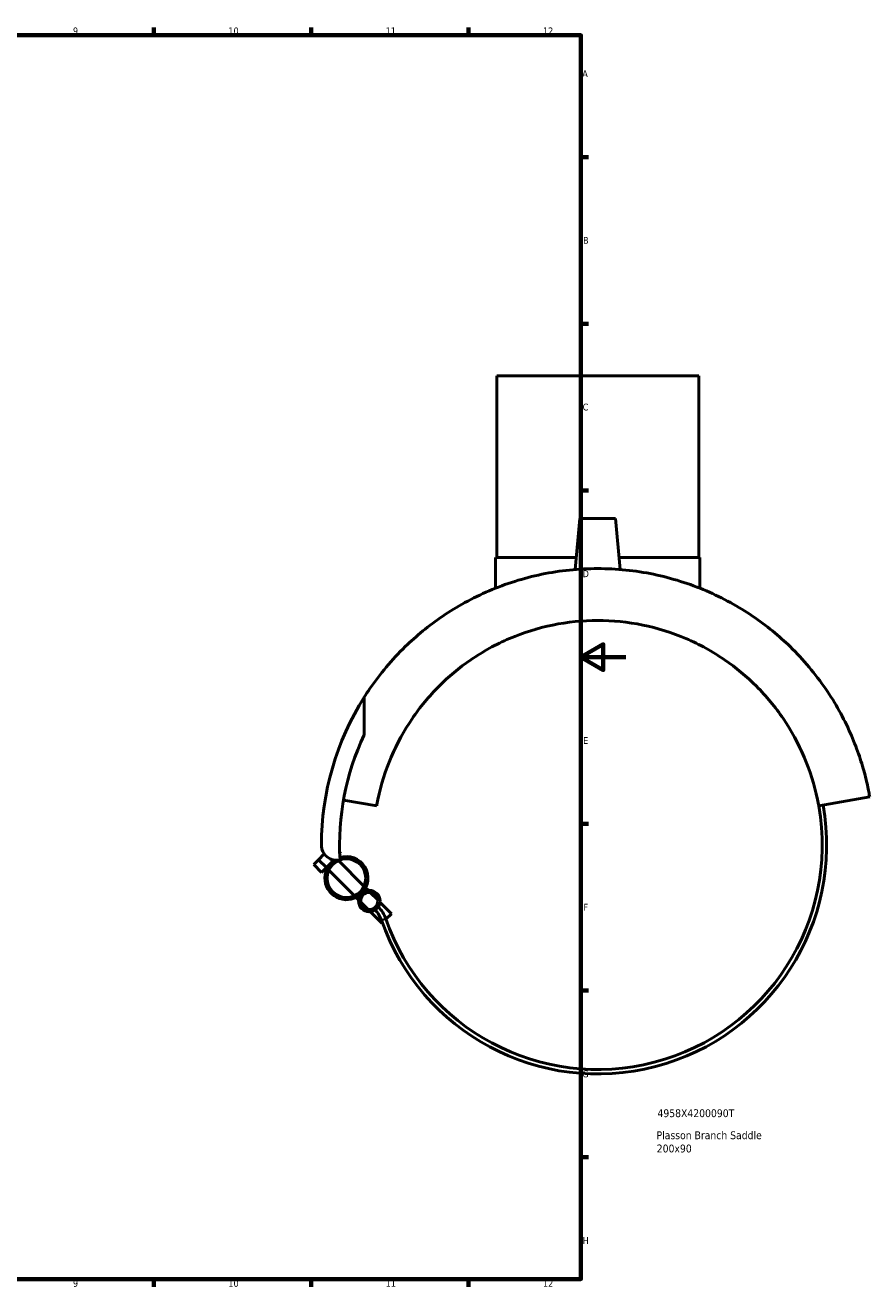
# Model space of a CAD drawing. Header units: millimetres. Extents: x -194 to 1341, y -313 to 884.
# Tile 5 of 6: x 573 to 950, y 17 to 578. Entities that reach past the tile are written whole.
import ezdxf

# ---------------------------------------------------------------- set-up
doc = ezdxf.new("R2010")
doc.units = ezdxf.units.MM
for name, color, linetype, lineweight in [('Border (ANSI)', 7, 'Continuous', 70), ('Title (ISO)', 7, 'Continuous', 50), ('Visible (ANSI)', 7, 'Continuous', 50), ('Visible Narrow (ANSI)', 7, 'Continuous', 35)]:
    doc.layers.add(name, color=color, linetype=linetype, lineweight=lineweight)
doc.styles.add('Note Text (ANSI)', font='tahoma.ttf')
doc.styles.add('Note Text (ISO)', font='tahoma.ttf')

# ---------------------------------------------------------------- blocks, each defined once
blk = doc.blocks.new('Borders Default Border')
at = {"layer": 'Border (ANSI)'}
for p, q in [((630.75, 574), (630.75, 577.45)), ((700.83, 574), (700.83, 577.45)), ((770.92, 574), (770.92, 577.45)), ((821, 519.75), (824.45, 519.75)), ((821, 445.5), (824.45, 445.5)), ((821, 371.25), (824.45, 371.25)), ((821, 222.75), (824.45, 222.75)), ((821, 148.5), (824.45, 148.5)), ((821, 74.25), (824.45, 74.25)), ((630.75, 20), (630.75, 16.55)), ((700.83, 20), (700.83, 16.55)), ((770.92, 20), (770.92, 16.55))]:
    blk.add_line(p, q, dxfattribs=at)
at = {"layer": 'Border (ANSI)', "flags": 128}
for points in [[(20, 20), (20, 574), (821, 574), (821, 20), (20, 20)], [(841, 297), (821, 297), (831, 302.77), (831, 291.23), (821, 297)]]:
    blk.add_lwpolyline(points, dxfattribs=at)
at = {"layer": 'Border (ANSI)', "attachment_point": 7, "style": 'Note Text (ANSI)'}
for s, insert, char_height in [('9', (594.7, 574.34), 3.05), ('10', (663.96, 574.34), 3.048), ('11', (734.04, 574.4), 3.048), ('12', (804.13, 574.4), 3.048), ('A', (821.63, 555.35), 3.05), ('B', (821.99, 481.1), 3.05), ('C', (821.8, 406.8), 3.05), ('D', (821.81, 332.6), 3.05), ('E', (822.05, 258.35), 3.05), ('F', (822.14, 184.1), 3.05), ('G', (821.66, 109.79), 3.05), ('H', (821.81, 35.6), 3.05), ('9', (594.7, 16.49), 3.05), ('10', (663.96, 16.49), 3.048), ('11', (734.04, 16.55), 3.048), ('12', (804.13, 16.55), 3.048)]:
    blk.add_mtext(s, dxfattribs=dict(at, insert=insert, char_height=char_height))
blk = doc.blocks.new('Title Blocks ISO')
at = {"layer": 'Title (ISO)', "style": 'Note Text (ISO)'}
for tag, p in [('PART_NUMBER_001', (34.13, 72.11)), ('DESCRIPTION_001', (33.74, 62.29)), ('DESCRIPTION_002', (33.83, 56.39))]:
    blk.add_attdef(tag, p, '', height=3.5, dxfattribs=at)

msp = doc.modelspace()

# ---------------------------------------------------------------- linework, layer by layer
at = {"layer": 'Visible (ANSI)'}
for p, q in [((783.513, 422.333), (873.513, 422.333)), ((783.513, 422.333), (783.513, 341.333)), ((873.513, 422.333), (873.513, 341.333)), ((820.513, 358.683), (818.531, 336.028)), ((820.513, 358.683), (836.513, 358.683)), ((836.513, 358.683), (838.495, 336.028)), ((783.013, 341.333), (818.995, 341.333)), ((783.013, 341.333), (783.013, 327.715)), ((838.031, 341.333), (874.013, 341.333)), ((874.013, 341.333), (874.013, 327.715)), ((724.474, 279.132), (724.474, 262.367)), ((730.032, 230.698), (715.245, 233.305)), ((949.743, 234.709), (926.994, 230.698)), ((704.1, 206.761), (706.697, 209.358)), ((714, 209.59), (713.545, 210.045)), ((714, 209.59), (713.574, 209.164)), ((701.979, 204.64), (704.1, 206.761)), ((705.515, 201.105), (701.979, 204.64)), ((704.1, 206.761), (707.636, 203.226)), ((707.636, 203.226), (705.515, 201.105)), ((709.757, 205.347), (707.636, 203.226)), ((707.976, 202.886), (707.636, 203.226)), ((711.046, 206.636), (709.757, 205.347)), ((724.366, 194.981), (712.968, 206.379)), ((720.123, 190.739), (708.725, 202.137)), ((726.2, 193.147), (725.115, 194.232)), ((730.498, 188.849), (727.2, 192.147)), ((721.957, 188.905), (720.872, 189.989)), ((726.256, 184.606), (722.957, 187.905)), ((736.627, 182.72), (731.499, 187.848)), ((732.385, 178.477), (727.256, 183.606)), ((736.627, 182.72), (734.147, 180.24)), ((732.582, 178.674), (732.385, 178.477))]:
    msp.add_line(p, q, dxfattribs=at)
for centre, radius in [((716.545, 198.559), 8.6), ((726.728, 188.377), 4.8), ((726.728, 188.377), 3.8)]:
    msp.add_circle(centre, radius, dxfattribs=at)
for centre, radius, start, end in [((828.513, 213.333), 123.1, 147.68894, 180), ((828.513, 213.333), 115.015, 154.76533, 183.3066), ((828.513, 213.333), 102, 199.17124, 10), ((828.513, 213.333), 100, 199.17124, 10), ((712.21, 213.333), 6.797, 180, 282.57262), ((716.545, 198.559), 9.6, 315, 107.64423), ((716.545, 198.559), 9.6, 123.13907, 315), ((720.914, 175.923), 13.917, 19.17124, 45), ((720.914, 175.923), 11.917, 19.17124, 45)]:
    msp.add_arc(centre, radius, start, end, dxfattribs=at)
for points, knots in [([(828.513, 336.433), (820.183, 336.433), (811.774, 335.574), (795.444, 332.201), (787.522, 329.688), (772.694, 323.346), (765.768, 319.511), (753.245, 311.034), (747.647, 306.393), (736.776, 295.845), (731.48, 289.496), (726.13, 281.698), (725.287, 280.417), (724.474, 279.132)], [-22.3734397, -22.3734397, -22.3734397, -22.3734397, -19.8744293, -19.8744293, -17.375419, -17.375419, -14.8764086, -14.8764086, -12.3773982, -12.3773982, -9.2830486, -9.2830486, -8.6781055, -8.6781055, -8.6781055, -8.6781055]), ([(949.743, 234.709), (949.743, 234.709), (949.664, 235.162), (949.418, 236.487), (949.249, 237.365), (948.836, 239.351), (948.593, 240.461), (948.032, 242.834), (947.714, 244.098), (946.639, 248.081), (945.766, 250.955), (943.667, 256.958), (942.441, 260.091), (938.15, 269.75), (934.495, 276.451), (925.546, 289.496), (920.249, 295.845), (909.378, 306.393), (903.78, 311.034), (891.258, 319.511), (884.332, 323.346), (869.503, 329.688), (861.581, 332.201), (845.251, 335.574), (836.843, 336.433), (828.513, 336.433)], [-44.7468795, -44.7468795, -44.7468795, -44.7468795, -43.9732921, -43.9732921, -43.1997047, -43.1997047, -42.4261173, -42.4261173, -41.6525299, -41.6525299, -40.1053552, -40.1053552, -38.5581804, -38.5581804, -35.4638308, -35.4638308, -32.3694813, -32.3694813, -29.8704709, -29.8704709, -27.3714605, -27.3714605, -24.8724501, -24.8724501, -22.3734397, -22.3734397, -22.3734397, -22.3734397]), ([(730.032, 230.698), (730.204, 231.67), (730.389, 232.638), (731.946, 240.161), (733.944, 246.491), (739.065, 258.519), (742.193, 264.222), (749.381, 274.807), (753.444, 279.685), (761.995, 288.236), (766.772, 292.256), (777.325, 299.476), (783.103, 302.677), (795.352, 307.909), (801.838, 309.947), (815.093, 312.659), (821.863, 313.333), (828.513, 313.333)], [34.3194638, 34.3194638, 34.3194638, 34.3194638, 34.6238523, 34.6238523, 36.6975782, 36.6975782, 38.7713042, 38.7713042, 40.8450301, 40.8450301, 42.84007, 42.84007, 44.8351098, 44.8351098, 46.8301497, 46.8301497, 48.8251896, 48.8251896, 48.8251896, 48.8251896]), ([(828.513, 313.333), (835.163, 313.333), (841.933, 312.659), (855.188, 309.947), (861.674, 307.909), (873.923, 302.677), (879.701, 299.476), (890.254, 292.256), (895.031, 288.236), (903.582, 279.685), (907.645, 274.807), (914.833, 264.222), (917.961, 258.519), (923.082, 246.491), (925.08, 240.161), (926.637, 232.638), (926.822, 231.67), (926.994, 230.698)], [48.8251896, 48.8251896, 48.8251896, 48.8251896, 50.8202295, 50.8202295, 52.8152693, 52.8152693, 54.8103092, 54.8103092, 56.8053491, 56.8053491, 58.879075, 58.879075, 60.9528009, 60.9528009, 63.0265268, 63.0265268, 63.3309153, 63.3309153, 63.3309153, 63.3309153])]:
    msp.add_open_spline(points, degree=3, knots=knots, dxfattribs=at)
at = {"layer": 'Visible Narrow (ANSI)'}
msp.add_line((734.047, 180.49), (732.181, 179.841), dxfattribs=at)

# ---------------------------------------------------------------- block references
msp.add_blockref('Borders Default Border', (0, 0))
msp.add_blockref('Title Blocks ISO', (821, 20)).add_auto_attribs({'PART_NUMBER_001': '4958X4200090T', 'DESCRIPTION_001': 'Plasson Branch Saddle', 'DESCRIPTION_002': '200x90'})

doc.saveas('drawing.dxf')
